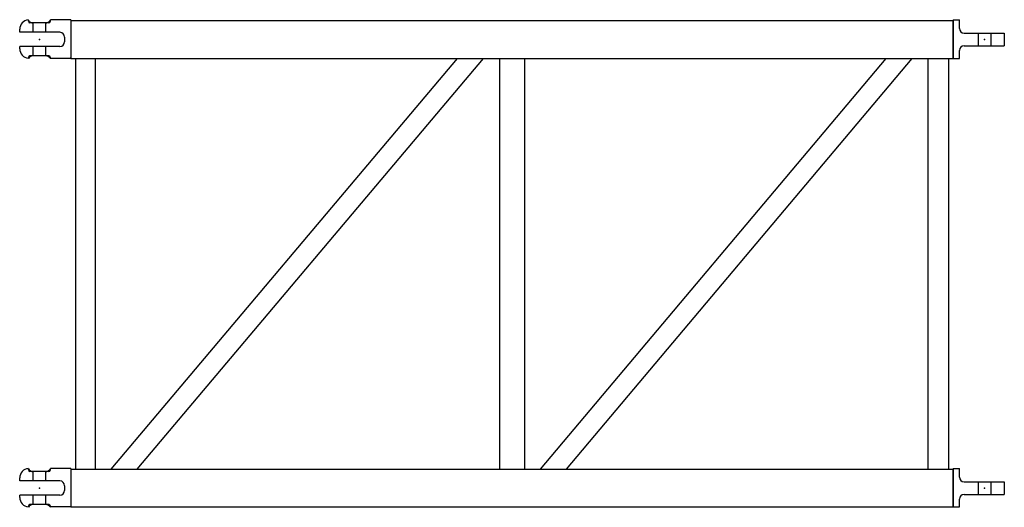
# Model space of a CAD drawing. Extents: x 2995 to 4245, y -530 to 88.
import ezdxf

# ---------------------------------------------------------------- set-up
doc = ezdxf.new("R2010")
doc.units = 0
doc.layers.add('M12P', color=7, linetype='CONTINUOUS')

msp = doc.modelspace()

# ---------------------------------------------------------------- linework, layer by layer
at = {"layer": 'M12P', "color": 6}
for p, q in [((3006, 86), (3006, 88)), ((3060, 88), (3034, 88)), ((3034, 86), (3034, 88)), ((3060, 88), (3060, 86)), ((4180, 88), (4180, 86)), ((4180, 88), (4188, 88)), ((4188, 77), (4188, 88)), ((2995, 72), (2995, 76)), ((3032, 84), (3008, 84)), ((3012, 72), (3012, 84)), ((3028, 84), (3012, 84)), ((3028, 72), (3028, 84)), ((3060, 87), (4180, 87)), ((3060, 87), (3060, 39)), ((3060, 86), (3060, 40)), ((4180, 87), (4180, 39)), ((4180, 40), (4180, 86)), ((3046, 72), (2995, 72)), ((3052, 66), (3052, 60)), ((4194, 71), (4245, 71)), ((4212, 71), (4212, 55)), ((4228, 71), (4228, 55)), ((4245, 71), (4245, 55)), ((3046, 54), (2995, 54)), ((2995, 51), (2995, 54)), ((3012, 42), (3012, 54)), ((3028, 42), (3028, 54)), ((4194, 55), (4245, 55)), ((3006, 39), (3006, 40)), ((3012, 42), (3008, 42)), ((3028, 42), (3012, 42)), ((3032, 42), (3028, 42)), ((3034, 39), (3034, 40)), ((3060, 39), (3034, 39)), ((3060, 39), (3060, 40)), ((3060, 39), (4180, 39)), ((3066, 39), (3066, -482)), ((3091, 39), (3091, -482)), ((3111, -482), (3551, 39)), ((3144, -482), (3584, 39)), ((3604, 39), (3604, -482)), ((3636, 39), (3636, -482)), ((3656, -482), (4095, 39)), ((3689, -482), (4128, 39)), ((4148, 39), (4148, -482)), ((4174, 39), (4174, -482)), ((4180, 39), (4180, 40)), ((4180, 39), (4188, 39)), ((4188, 39), (4188, 49)), ((3006, -483), (3006, -481)), ((3032, -485), (3008, -485)), ((3012, -497), (3012, -485)), ((3028, -485), (3012, -485)), ((3028, -497), (3028, -485)), ((3060, -481), (3034, -481)), ((3034, -483), (3034, -481)), ((3060, -481), (3060, -483)), ((3060, -482), (4180, -482)), ((3060, -482), (3060, -530)), ((3060, -483), (3060, -529)), ((4180, -481), (4180, -483)), ((4180, -481), (4188, -481)), ((4180, -482), (4180, -530)), ((4180, -529), (4180, -483)), ((4188, -492), (4188, -481)), ((2995, -497), (2995, -493)), ((3046, -497), (2995, -497)), ((4194, -498), (4245, -498)), ((4212, -498), (4212, -514)), ((4228, -498), (4228, -514)), ((4245, -498), (4245, -514)), ((3052, -503), (3052, -509)), ((3046, -515), (2995, -515)), ((2995, -518), (2995, -515)), ((3012, -527), (3012, -515)), ((3028, -527), (3028, -515)), ((4188, -530), (4188, -520)), ((4194, -514), (4245, -514)), ((3006, -530), (3006, -529)), ((3012, -527), (3008, -527)), ((3028, -527), (3012, -527)), ((3032, -527), (3028, -527)), ((3034, -530), (3034, -529)), ((3060, -530), (3034, -530)), ((3060, -530), (3060, -529)), ((3060, -530), (4180, -530)), ((4180, -530), (4180, -529)), ((4180, -530), (4188, -530))]:
    msp.add_line(p, q, dxfattribs=at)
for centre, radius, start, end in [((3007, 76), 12, 96, 180), ((3012, 91), 7, 211, 272), ((3008, 86), 2, 180, 270), ((3028, 91), 7, 268, 329), ((3032, 86), 2, 270, 0), ((4194, 77), 6, 180, 270), ((3046, 66), 6, 0, 90), ((3007, 51), 12, 180, 264), ((3046, 60), 6, 270, 0), ((4194, 49), 6, 90, 180), ((3008, 40), 2, 90, 180), ((3012, 35), 7, 88, 149), ((3028, 35), 7, 31, 92), ((3032, 40), 2, 0, 90), ((3007, -493), 12, 96, 180), ((3012, -478), 7, 211, 272), ((3008, -483), 2, 180, 270), ((3028, -478), 7, 268, 329), ((3032, -483), 2, 270, 0), ((3046, -503), 6, 0, 90), ((4194, -492), 6, 180, 270), ((3046, -509), 6, 270, 0), ((3007, -518), 12, 180, 264), ((4194, -520), 6, 90, 180), ((3008, -529), 2, 90, 180), ((3012, -534), 7, 88, 149), ((3028, -534), 7, 31, 92), ((3032, -529), 2, 0, 90)]:
    msp.add_arc(centre, radius, start, end, dxfattribs=at)
for p in [(3020, 63), (4220, 63), (3020, -506), (4220, -506)]:
    msp.add_point(p, dxfattribs=at)

doc.saveas('drawing.dxf')
